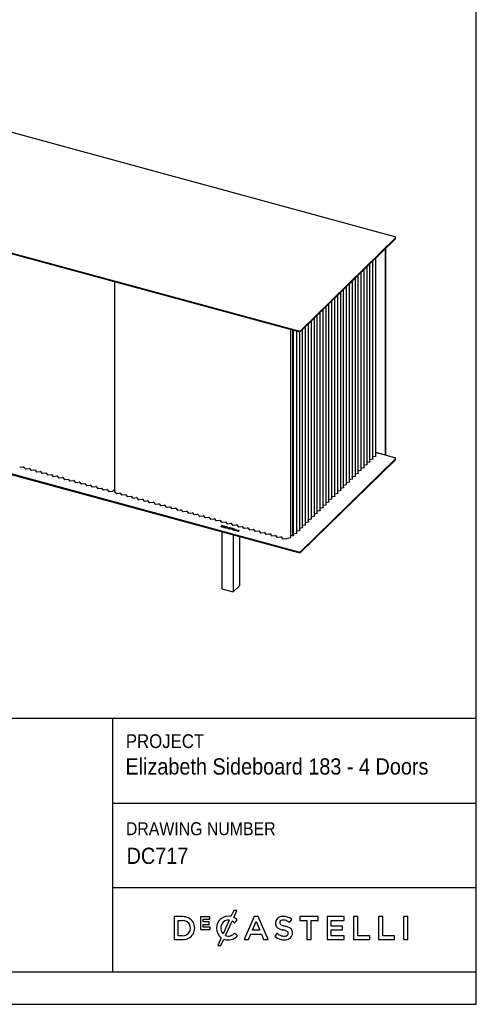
# Model space of a CAD drawing. Header units: millimetres. Extents: x 59 to 6209, y 61 to 4366.
# Tile 6 of 7: x 5154 to 6209, y 61 to 2334. Entities that reach past the tile are written whole.
import ezdxf

# ---------------------------------------------------------------- set-up
doc = ezdxf.new("R2010")
doc.units = ezdxf.units.MM
doc.header["$LTSCALE"] = 15
doc.linetypes.add('SLD-Solido', pattern=[0])
doc.layers.add('NOTE', color=3, linetype='SLD-Solido')
doc.layers.add('SCHIZZI', color=9, linetype='Continuous')
doc.styles.add('SLDTEXTSTYLE0', font='Gothic.ttf', dxfattribs={"width": 0.913})
doc.styles.add('SLDTEXTSTYLE1', font='GOTHICI.TTF', dxfattribs={"width": 0.86735})

msp = doc.modelspace()

# ---------------------------------------------------------------- linework, layer by layer
for p, q in [((6020.42, 1832.66), (4336.48, 2290.31)), ((4113.87, 2073.04), (5797.8, 1615.38)), ((4113.87, 2071.32), (5797.8, 1613.67)), ((5803.21, 1616.24), (6022.09, 1829.87)), ((5803.21, 1614.53), (6022.09, 1828.16)), ((6022.55, 1829.12), (6022.55, 1830.84)), ((5999.3, 1329.62), (5999.3, 1805.92)), ((5999.77, 1330.07), (5999.77, 1806.38)), ((5970.06, 1319.77), (5970.06, 1777.37)), ((5976.82, 1326.37), (5976.82, 1783.98)), ((5942.99, 1293.35), (5942.99, 1750.96)), ((5949.75, 1299.95), (5949.75, 1757.56)), ((5956.52, 1306.56), (5956.52, 1764.16)), ((5963.29, 1313.16), (5963.29, 1770.77)), ((5373.01, 1729.11), (5373.01, 1244.83)), ((5922.69, 1273.53), (5922.69, 1731.14)), ((5929.45, 1280.14), (5929.45, 1737.75)), ((5936.22, 1286.74), (5936.22, 1744.35)), ((5895.62, 1247.12), (5895.62, 1704.72)), ((5902.38, 1253.72), (5902.38, 1711.33)), ((5909.15, 1260.32), (5909.15, 1717.93)), ((5915.92, 1266.93), (5915.92, 1724.54)), ((5875.32, 1227.3), (5875.32, 1684.91)), ((5882.08, 1233.91), (5882.08, 1691.51)), ((5888.85, 1240.51), (5888.85, 1698.12)), ((5855.01, 1207.49), (5855.01, 1665.09)), ((5861.78, 1214.09), (5861.78, 1671.7)), ((5868.55, 1220.7), (5868.55, 1678.3)), ((5827.95, 1181.07), (5827.95, 1638.67)), ((5834.71, 1187.67), (5834.71, 1645.28)), ((5841.48, 1194.28), (5841.48, 1651.88)), ((5848.25, 1200.88), (5848.25, 1658.49)), ((5780.3, 1138.84), (5780.3, 1618.42)), ((5784.89, 1144.32), (5784.89, 1617.18)), ((5786.24, 1142.81), (5786.24, 1616.81)), ((5794.11, 1148.04), (5794.11, 1614.67)), ((5800.88, 1154.65), (5800.88, 1613.52)), ((5807.65, 1161.25), (5807.65, 1618.86)), ((5814.41, 1167.86), (5814.41, 1625.46)), ((5821.18, 1174.46), (5821.18, 1632.07)), ((4113.87, 1563.02), (5797.8, 1105.36)), ((4113.87, 1561.31), (5797.8, 1103.65)), ((5803.21, 1106.23), (6022.09, 1319.86)), ((5803.21, 1104.51), (6022.09, 1318.14)), ((5969.32, 1319.2), (5963.29, 1317.91)), ((5976.08, 1325.8), (5970.06, 1324.51)), ((5976.82, 1334.87), (5998.42, 1329)), ((6020.42, 1322.64), (5976.82, 1334.49)), ((5999.12, 1329.14), (5999.58, 1329.6)), ((6022.55, 1319.11), (6022.55, 1320.82)), ((5155.34, 1300.57), (5163.09, 1301.4)), ((5163.77, 1301.22), (5166.81, 1297.45)), ((5168.16, 1297.08), (5175.92, 1297.92)), ((5176.59, 1297.73), (5179.63, 1293.96)), ((5949.01, 1299.38), (5942.99, 1298.09)), ((5955.78, 1305.99), (5949.75, 1304.7)), ((5962.55, 1312.59), (5956.52, 1311.3)), ((5180.99, 1293.6), (5188.74, 1294.43)), ((5189.42, 1294.25), (5192.46, 1290.48)), ((5193.81, 1290.11), (5201.57, 1290.95)), ((5202.24, 1290.76), (5205.28, 1286.99)), ((5206.64, 1286.63), (5214.39, 1287.46)), ((5215.07, 1287.28), (5218.11, 1283.51)), ((5219.46, 1283.14), (5227.21, 1283.97)), ((5227.89, 1283.79), (5230.93, 1280.02)), ((5232.28, 1279.66), (5240.04, 1280.49)), ((5240.71, 1280.31), (5243.75, 1276.54)), ((5245.11, 1276.17), (5252.86, 1277)), ((5253.54, 1276.82), (5256.58, 1273.05)), ((5257.93, 1272.69), (5265.69, 1273.52)), ((5266.36, 1273.33), (5269.4, 1269.57)), ((5921.95, 1272.96), (5915.92, 1271.67)), ((5928.71, 1279.57), (5922.69, 1278.28)), ((5935.48, 1286.17), (5929.45, 1284.88)), ((5942.25, 1292.78), (5936.22, 1291.49)), ((5270.76, 1269.2), (5278.51, 1270.03)), ((5279.19, 1269.85), (5282.23, 1266.08)), ((5283.58, 1265.71), (5291.33, 1266.55)), ((5292.01, 1266.36), (5295.05, 1262.6)), ((5296.4, 1262.23), (5304.16, 1263.06)), ((5304.83, 1262.88), (5307.87, 1259.11)), ((5309.23, 1258.74), (5316.98, 1259.58)), ((5317.66, 1259.39), (5320.7, 1255.63)), ((5322.05, 1255.26), (5329.81, 1256.09)), ((5330.48, 1255.91), (5333.52, 1252.14)), ((5334.88, 1251.77), (5342.63, 1252.61)), ((5343.31, 1252.42), (5346.35, 1248.66)), ((5901.65, 1253.15), (5895.62, 1251.86)), ((5908.41, 1259.75), (5902.38, 1258.46)), ((5915.18, 1266.36), (5909.15, 1265.07)), ((5347.7, 1248.29), (5355.45, 1249.12)), ((5356.13, 1248.94), (5359.17, 1245.17)), ((5360.52, 1244.8), (5368.97, 1245.71)), ((5369.79, 1246.03), (5373.01, 1249.17)), ((5373.1, 1244.59), (5376.42, 1240.48)), ((5377.77, 1240.12), (5385.52, 1240.95)), ((5386.2, 1240.77), (5389.24, 1237)), ((5390.59, 1236.63), (5398.35, 1237.46)), ((5399.03, 1237.28), (5402.07, 1233.51)), ((5403.42, 1233.15), (5411.17, 1233.98)), ((5411.85, 1233.79), (5414.89, 1230.03)), ((5416.24, 1229.66), (5424, 1230.49)), ((5424.67, 1230.31), (5427.71, 1226.54)), ((5881.34, 1233.33), (5875.32, 1232.04)), ((5888.11, 1239.94), (5882.08, 1238.65)), ((5894.88, 1246.54), (5888.85, 1245.25)), ((5429.07, 1226.17), (5436.82, 1227.01)), ((5437.5, 1226.82), (5440.54, 1223.06)), ((5441.89, 1222.69), (5449.64, 1223.52)), ((5450.32, 1223.34), (5453.36, 1219.57)), ((5454.71, 1219.2), (5462.47, 1220.04)), ((5463.15, 1219.85), (5466.19, 1216.09)), ((5467.54, 1215.72), (5475.29, 1216.55)), ((5475.97, 1216.37), (5479.01, 1212.6)), ((5480.36, 1212.23), (5488.12, 1213.07)), ((5488.79, 1212.88), (5491.83, 1209.12)), ((5493.19, 1208.75), (5500.94, 1209.58)), ((5501.62, 1209.4), (5504.66, 1205.63)), ((5506.01, 1205.26), (5513.77, 1206.1)), ((5514.44, 1205.91), (5517.48, 1202.15)), ((5854.28, 1206.92), (5848.25, 1205.62)), ((5861.04, 1213.52), (5855.01, 1212.23)), ((5867.81, 1220.12), (5861.78, 1218.83)), ((5874.58, 1226.73), (5868.55, 1225.44)), ((5518.84, 1201.78), (5526.59, 1202.61)), ((5527.27, 1202.43), (5530.31, 1198.66)), ((5531.66, 1198.29), (5539.41, 1199.13)), ((5540.09, 1198.94), (5543.13, 1195.17)), ((5544.48, 1194.81), (5552.24, 1195.64)), ((5552.91, 1195.46), (5555.95, 1191.69)), ((5557.31, 1191.32), (5565.06, 1192.16)), ((5565.74, 1191.97), (5568.78, 1188.2)), ((5570.13, 1187.84), (5577.89, 1188.67)), ((5578.56, 1188.49), (5581.6, 1184.72)), ((5582.96, 1184.35), (5590.71, 1185.18)), ((5591.39, 1185), (5594.43, 1181.23)), ((5833.97, 1187.1), (5827.95, 1185.81)), ((5840.74, 1193.71), (5834.71, 1192.41)), ((5847.51, 1200.31), (5841.48, 1199.02)), ((5595.78, 1180.87), (5603.53, 1181.7)), ((5604.21, 1181.52), (5607.25, 1177.75)), ((5608.6, 1177.38), (5616.36, 1178.21)), ((5617.03, 1178.03), (5620.07, 1174.26)), ((5621.09, 1165.85), (5619.04, 1163.85)), ((5619.04, 1163.85), (5620.5, 1163.45)), ((5621.09, 1165.43), (5619.38, 1163.76)), ((5621.46, 1165.32), (5620.1, 1163.99)), ((5620.1, 1163.99), (5620.84, 1163.79)), ((5620.1, 1163.56), (5620.1, 1163.99)), ((5620.1, 1163.56), (5620.52, 1163.45)), ((5622.55, 1165.46), (5621.09, 1165.85)), ((5621.09, 1165.43), (5621.09, 1165.85)), ((5622.55, 1165.03), (5621.09, 1165.43)), ((5621.43, 1173.89), (5629.18, 1174.73)), ((5622.2, 1165.12), (5621.46, 1165.32)), ((5622.84, 1164.09), (5622.84, 1164.1)), ((5622.84, 1163.66), (5622.84, 1163.67)), ((5623.03, 1163.99), (5623.03, 1164.52)), ((5623.59, 1163.89), (5623.6, 1163.9)), ((5625.56, 1164.62), (5624.42, 1163.51)), ((5624.42, 1163.51), (5626.06, 1163.06)), ((5625.56, 1164.2), (5624.76, 1163.42)), ((5625.11, 1163.6), (5625.35, 1163.83)), ((5626.28, 1163.28), (5625.11, 1163.6)), ((5625.11, 1163.32), (5625.11, 1163.6)), ((5625.35, 1163.83), (5626.37, 1163.56)), ((5627.19, 1164.18), (5625.56, 1164.62)), ((5625.56, 1164.2), (5625.56, 1164.62)), ((5625.68, 1164.16), (5625.56, 1164.2)), ((5625.57, 1164.05), (5625.8, 1164.28)), ((5626.59, 1163.78), (5625.57, 1164.05)), ((5625.57, 1163.77), (5625.57, 1164.05)), ((5625.8, 1164.28), (5626.96, 1163.96)), ((5627.22, 1161.82), (5625.96, 1161.32)), ((5625.96, 1161.32), (5626.5, 1161.17)), ((5626.06, 1163.06), (5626.28, 1163.28)), ((5626.37, 1163.56), (5626.59, 1163.78)), ((5626.5, 1161.17), (5627.54, 1161.58)), ((5626.96, 1163.96), (5627.19, 1164.18)), ((5627.27, 1162.46), (5627.05, 1162.16)), ((5627.22, 1161.46), (5627.22, 1161.82)), ((5627.27, 1162.89), (5627.27, 1162.89)), ((5627.27, 1162.46), (5627.27, 1162.46)), ((5627.82, 1162.34), (5627.82, 1161.81)), ((5627.84, 1161.86), (5627.88, 1161.65)), ((5627.88, 1162.08), (5630.17, 1162.99)), ((5627.88, 1161.65), (5627.88, 1162.08)), ((5627.88, 1161.65), (5628.15, 1161.76)), ((5628.03, 1162.69), (5628.02, 1162.69)), ((5628.15, 1161.82), (5630.55, 1162.78)), ((5628.15, 1161.4), (5628.15, 1161.82)), ((5628.47, 1161.26), (5628.15, 1161.4)), ((5629.86, 1174.54), (5632.9, 1170.78)), ((5629.94, 1161.61), (5629.92, 1161.61)), ((5630.15, 1161.25), (5629.94, 1161.61)), ((5629.94, 1161.18), (5629.94, 1161.61)), ((5630.13, 1161.24), (5630.15, 1161.25)), ((5630.17, 1162.63), (5630.17, 1162.99)), ((5631.8, 1163.64), (5630.79, 1163.24)), ((5630.79, 1162.81), (5630.79, 1163.24)), ((5631.18, 1162.96), (5630.79, 1162.81)), ((5630.81, 1162.5), (5631.55, 1162.65)), ((5630.81, 1162.51), (5630.81, 1162.5)), ((5634.75, 1162.16), (5630.97, 1160.61)), ((5630.97, 1160.61), (5631.7, 1160.41)), ((5631.18, 1163.03), (5632.34, 1163.49)), ((5631.18, 1162.6), (5631.18, 1163.03)), ((5631.55, 1162.65), (5631.55, 1162.66)), ((5634.75, 1161.73), (5631.6, 1160.44)), ((5631.7, 1160.41), (5632.59, 1160.78)), ((5632.34, 1163.49), (5631.8, 1163.64)), ((5631.8, 1163.28), (5631.8, 1163.64)), ((5632.59, 1160.78), (5634.39, 1160.29)), ((5634.6, 1161.62), (5633.19, 1161.04)), ((5633.19, 1160.61), (5633.19, 1161.04)), ((5633.19, 1161.04), (5634.46, 1160.69)), ((5634.25, 1170.41), (5642.01, 1171.24)), ((5634.39, 1160.29), (5634.29, 1159.7)), ((5634.29, 1159.7), (5635.05, 1159.5)), ((5634.39, 1159.86), (5634.36, 1159.68)), ((5634.39, 1159.86), (5634.39, 1160.29)), ((5634.39, 1160.28), (5634.46, 1160.26)), ((5634.46, 1160.69), (5634.6, 1161.62)), ((5634.46, 1160.26), (5634.6, 1161.19)), ((5634.46, 1160.26), (5634.46, 1160.69)), ((5634.6, 1161.19), (5634.6, 1161.62)), ((5635.4, 1161.98), (5634.75, 1162.16)), ((5634.75, 1161.73), (5634.75, 1162.16)), ((5635.34, 1161.57), (5634.75, 1161.73)), ((5635.05, 1159.5), (5635.4, 1161.98)), ((5635.4, 1161.98), (5635.4, 1161.98)), ((5637.17, 1159.64), (5636.47, 1159.49)), ((5636.47, 1159.49), (5636.47, 1159.48)), ((5637.17, 1159.21), (5636.83, 1159.14)), ((5637.18, 1159.63), (5637.17, 1159.64)), ((5637.17, 1159.21), (5637.17, 1159.64)), ((5637.18, 1159.2), (5637.17, 1159.21)), ((5637.18, 1159.2), (5637.18, 1159.63)), ((5637.81, 1160.6), (5637.8, 1160.59)), ((5637.81, 1160.17), (5637.8, 1160.17)), ((5638.49, 1160.32), (5638.49, 1159.89)), ((5638.55, 1160.43), (5638.55, 1160.44)), ((5639.04, 1159.11), (5639.03, 1159.11)), ((5639.1, 1158.79), (5639.1, 1159.22)), ((5640.22, 1160.01), (5640.23, 1160)), ((5640.23, 1160), (5640.9, 1160.18)), ((5640.9, 1160.18), (5640.89, 1160.19)), ((5643.35, 1159.37), (5641.64, 1157.71)), ((5642.48, 1160.04), (5642.12, 1159.7)), ((5642.12, 1159.7), (5643.35, 1159.37)), ((5642.36, 1157.51), (5644.07, 1159.17)), ((5642.48, 1159.62), (5642.47, 1159.61)), ((5645.64, 1159.18), (5642.48, 1160.04)), ((5642.48, 1159.62), (5642.48, 1160.04)), ((5645.3, 1158.85), (5642.48, 1159.62)), ((5642.68, 1171.06), (5645.72, 1167.29)), ((5643.35, 1158.94), (5643.35, 1159.37)), ((5644.07, 1159.17), (5645.29, 1158.84)), ((5645.29, 1158.84), (5645.64, 1159.18)), ((5647.08, 1166.92), (5654.83, 1167.76)), ((5655.51, 1167.57), (5658.55, 1163.81)), ((5659.9, 1163.44), (5667.65, 1164.27)), ((5668.33, 1164.09), (5671.37, 1160.32)), ((5672.72, 1159.95), (5680.48, 1160.79)), ((5681.15, 1160.6), (5684.19, 1156.84)), ((5806.91, 1160.68), (5800.88, 1159.39)), ((5813.67, 1167.29), (5807.65, 1166)), ((5820.44, 1173.89), (5814.41, 1172.6)), ((5827.21, 1180.5), (5821.18, 1179.21)), ((5621.04, 1151.69), (5621.04, 1020.23)), ((5639.04, 1158.68), (5639.03, 1158.68)), ((5639.78, 1158.95), (5639.79, 1158.95)), ((5641.64, 1157.71), (5642.36, 1157.51)), ((5643.35, 1158.94), (5641.99, 1157.61)), ((5647.15, 1158.77), (5645.09, 1156.77)), ((5645.09, 1156.77), (5648.02, 1155.97)), ((5647.15, 1158.35), (5645.43, 1156.68)), ((5646.15, 1156.91), (5646.67, 1157.42)), ((5648.36, 1156.31), (5646.15, 1156.91)), ((5646.15, 1156.48), (5646.15, 1156.91)), ((5646.67, 1157.42), (5648.61, 1156.89)), ((5647.01, 1157.75), (5647.52, 1158.25)), ((5648.95, 1157.23), (5647.01, 1157.75)), ((5647.01, 1157.33), (5647.01, 1157.75)), ((5650.04, 1157.99), (5647.15, 1158.77)), ((5647.15, 1158.35), (5647.15, 1158.77)), ((5647.52, 1158.24), (5647.15, 1158.35)), ((5647.52, 1158.25), (5649.7, 1157.65)), ((5647.57, 1144.48), (5647.57, 1013.01)), ((5648.02, 1155.97), (5648.36, 1156.31)), ((5648.61, 1156.89), (5648.95, 1157.23)), ((5651.66, 1157.55), (5649.61, 1155.54)), ((5649.61, 1155.54), (5652.35, 1154.8)), ((5649.7, 1157.65), (5650.04, 1157.99)), ((5651.66, 1157.12), (5649.95, 1155.45)), ((5650.67, 1155.68), (5652.38, 1157.35)), ((5652.7, 1155.13), (5650.67, 1155.68)), ((5650.67, 1155.26), (5650.67, 1155.68)), ((5652.35, 1154.8), (5650.67, 1155.26)), ((5652.38, 1157.35), (5651.66, 1157.55)), ((5651.66, 1157.12), (5651.66, 1157.55)), ((5652.04, 1157.02), (5651.66, 1157.12)), ((5652.35, 1154.8), (5652.7, 1155.13)), ((5655.9, 1156.4), (5653.84, 1154.39)), ((5653.84, 1154.39), (5656.59, 1153.64)), ((5655.9, 1155.97), (5654.19, 1154.3)), ((5654.91, 1154.53), (5656.62, 1156.2)), ((5656.93, 1153.98), (5654.91, 1154.53)), ((5654.91, 1154.1), (5654.91, 1154.53)), ((5656.59, 1153.65), (5654.91, 1154.1)), ((5656.62, 1156.2), (5655.9, 1156.4)), ((5655.9, 1155.97), (5655.9, 1156.4)), ((5656.27, 1155.87), (5655.9, 1155.97)), ((5656.59, 1153.64), (5656.93, 1153.98)), ((5660.17, 1155.23), (5658.12, 1153.23)), ((5658.12, 1153.23), (5658.83, 1153.03)), ((5660.17, 1154.81), (5658.46, 1153.13)), ((5658.83, 1153.03), (5660.89, 1155.04)), ((5660.89, 1155.04), (5660.17, 1155.23)), ((5660.17, 1154.81), (5660.17, 1155.23)), ((5660.55, 1154.7), (5660.17, 1154.81)), ((5661.57, 1140.68), (5661.57, 1026.68)), ((5685.55, 1156.47), (5693.3, 1157.3)), ((5693.98, 1157.12), (5697.02, 1153.35)), ((5698.37, 1152.98), (5706.13, 1153.82)), ((5706.8, 1153.63), (5709.84, 1149.87)), ((5711.2, 1149.5), (5718.95, 1150.33)), ((5719.63, 1150.15), (5722.67, 1146.38)), ((5724.02, 1146.01), (5731.77, 1146.85)), ((5732.45, 1146.66), (5735.49, 1142.89)), ((5736.84, 1142.53), (5744.6, 1143.36)), ((5745.27, 1143.18), (5748.31, 1139.41)), ((5749.67, 1139.04), (5757.42, 1139.88)), ((5758.1, 1139.69), (5761.14, 1135.92)), ((5762.49, 1135.56), (5771.16, 1136.49)), ((5771.38, 1136.52), (5779.56, 1138.27)), ((5780.3, 1143.34), (5783.93, 1143.72)), ((5784.48, 1142.27), (5780.47, 1143.36)), ((5793.37, 1147.47), (5786.24, 1145.94)), ((5800.14, 1154.08), (5794.11, 1152.79)), ((5647.57, 1013.01), (5661.57, 1026.68)), ((5621.04, 1020.23), (5647.57, 1013.01))]:
    msp.add_line(p, q)
at = {"flags": 128}
for points in [[(6022.09, 1829.87), (6022.38, 1830.25), (6022.53, 1830.64), (6022.53, 1831.05), (6022.37, 1831.44), (6022.07, 1831.82), (6021.63, 1832.15), (6021.07, 1832.43), (6020.42, 1832.66)], [(5970.06, 1319.77), (5970.04, 1319.68), (5970, 1319.58), (5969.92, 1319.48), (5969.8, 1319.39), (5969.66, 1319.31), (5969.5, 1319.25), (5969.32, 1319.2)], [(5976.82, 1326.37), (5976.81, 1326.29), (5976.76, 1326.18), (5976.68, 1326.09), (5976.57, 1326), (5976.43, 1325.92), (5976.27, 1325.85), (5976.08, 1325.8)], [(6022.09, 1319.86), (6022.38, 1320.23), (6022.53, 1320.63), (6022.53, 1321.03), (6022.37, 1321.43), (6022.07, 1321.8), (6021.63, 1322.14), (6021.07, 1322.42), (6020.42, 1322.64)], [(5949.75, 1299.95), (5949.74, 1299.87), (5949.7, 1299.76), (5949.62, 1299.67), (5949.5, 1299.58), (5949.36, 1299.5), (5949.2, 1299.43), (5949.01, 1299.38)], [(5956.52, 1306.56), (5956.51, 1306.47), (5956.46, 1306.37), (5956.38, 1306.27), (5956.27, 1306.18), (5956.13, 1306.1), (5955.97, 1306.04), (5955.78, 1305.99)], [(5963.29, 1313.16), (5963.28, 1313.08), (5963.23, 1312.97), (5963.15, 1312.88), (5963.04, 1312.79), (5962.9, 1312.71), (5962.73, 1312.64), (5962.55, 1312.59)], [(5922.69, 1273.53), (5922.67, 1273.45), (5922.63, 1273.34), (5922.55, 1273.25), (5922.43, 1273.16), (5922.29, 1273.08), (5922.13, 1273.01), (5921.95, 1272.96)], [(5929.45, 1280.14), (5929.44, 1280.05), (5929.39, 1279.95), (5929.31, 1279.85), (5929.2, 1279.76), (5929.06, 1279.68), (5928.9, 1279.62), (5928.71, 1279.57)], [(5936.22, 1286.74), (5936.21, 1286.66), (5936.16, 1286.55), (5936.08, 1286.46), (5935.97, 1286.37), (5935.83, 1286.29), (5935.66, 1286.22), (5935.48, 1286.17)], [(5942.99, 1293.35), (5942.98, 1293.26), (5942.93, 1293.16), (5942.85, 1293.06), (5942.74, 1292.97), (5942.6, 1292.89), (5942.43, 1292.83), (5942.25, 1292.78)], [(5902.38, 1253.72), (5902.37, 1253.63), (5902.33, 1253.53), (5902.25, 1253.43), (5902.13, 1253.34), (5901.99, 1253.26), (5901.83, 1253.2), (5901.65, 1253.15)], [(5909.15, 1260.32), (5909.14, 1260.24), (5909.09, 1260.13), (5909.01, 1260.04), (5908.9, 1259.95), (5908.76, 1259.87), (5908.6, 1259.8), (5908.41, 1259.75)], [(5915.92, 1266.93), (5915.91, 1266.84), (5915.86, 1266.74), (5915.78, 1266.64), (5915.67, 1266.55), (5915.53, 1266.47), (5915.36, 1266.41), (5915.18, 1266.36)], [(5875.32, 1227.3), (5875.3, 1227.21), (5875.26, 1227.11), (5875.18, 1227.01), (5875.07, 1226.92), (5874.93, 1226.84), (5874.76, 1226.78), (5874.58, 1226.73)], [(5882.08, 1233.91), (5882.07, 1233.82), (5882.03, 1233.72), (5881.94, 1233.62), (5881.83, 1233.53), (5881.69, 1233.45), (5881.53, 1233.38), (5881.34, 1233.33)], [(5888.85, 1240.51), (5888.84, 1240.42), (5888.79, 1240.32), (5888.71, 1240.22), (5888.6, 1240.13), (5888.46, 1240.05), (5888.29, 1239.99), (5888.11, 1239.94)], [(5895.62, 1247.12), (5895.61, 1247.03), (5895.56, 1246.92), (5895.48, 1246.83), (5895.37, 1246.74), (5895.23, 1246.66), (5895.06, 1246.59), (5894.88, 1246.54)], [(5855.01, 1207.49), (5855, 1207.4), (5854.96, 1207.3), (5854.88, 1207.2), (5854.76, 1207.11), (5854.62, 1207.03), (5854.46, 1206.96), (5854.28, 1206.92)], [(5861.78, 1214.09), (5861.77, 1214), (5861.72, 1213.9), (5861.64, 1213.8), (5861.53, 1213.71), (5861.39, 1213.63), (5861.23, 1213.57), (5861.04, 1213.52)], [(5868.55, 1220.7), (5868.54, 1220.61), (5868.49, 1220.51), (5868.41, 1220.41), (5868.3, 1220.32), (5868.16, 1220.24), (5867.99, 1220.17), (5867.81, 1220.12)], [(5834.71, 1187.67), (5834.7, 1187.58), (5834.66, 1187.48), (5834.58, 1187.38), (5834.46, 1187.29), (5834.32, 1187.21), (5834.16, 1187.15), (5833.97, 1187.1)], [(5841.48, 1194.28), (5841.47, 1194.19), (5841.42, 1194.09), (5841.34, 1193.99), (5841.23, 1193.9), (5841.09, 1193.82), (5840.93, 1193.75), (5840.74, 1193.71)], [(5848.25, 1200.88), (5848.24, 1200.79), (5848.19, 1200.69), (5848.11, 1200.59), (5848, 1200.5), (5847.86, 1200.42), (5847.69, 1200.36), (5847.51, 1200.31)], [(5807.65, 1161.25), (5807.63, 1161.17), (5807.59, 1161.06), (5807.51, 1160.96), (5807.39, 1160.87), (5807.25, 1160.8), (5807.09, 1160.73), (5806.91, 1160.68)], [(5814.41, 1167.86), (5814.4, 1167.77), (5814.35, 1167.67), (5814.27, 1167.57), (5814.16, 1167.48), (5814.02, 1167.4), (5813.86, 1167.34), (5813.67, 1167.29)], [(5821.18, 1174.46), (5821.17, 1174.38), (5821.12, 1174.27), (5821.04, 1174.17), (5820.93, 1174.08), (5820.79, 1174), (5820.62, 1173.94), (5820.44, 1173.89)], [(5827.95, 1181.07), (5827.93, 1180.98), (5827.89, 1180.88), (5827.81, 1180.78), (5827.7, 1180.69), (5827.56, 1180.61), (5827.39, 1180.54), (5827.21, 1180.5)], [(5779.56, 1138.27), (5779.74, 1138.32), (5779.91, 1138.39), (5780.05, 1138.47), (5780.16, 1138.56), (5780.24, 1138.65), (5780.29, 1138.76), (5780.3, 1138.84)], [(5783.93, 1143.72), (5784.27, 1143.78), (5784.56, 1143.9), (5784.77, 1144.05), (5784.88, 1144.23), (5784.89, 1144.32)], [(5786.24, 1142.81), (5786.22, 1142.72), (5786.13, 1142.56), (5785.96, 1142.42), (5785.72, 1142.31), (5785.43, 1142.23), (5785.11, 1142.2), (5784.78, 1142.21), (5784.48, 1142.27)], [(5794.11, 1148.04), (5794.1, 1147.96), (5794.05, 1147.85), (5793.97, 1147.75), (5793.86, 1147.66), (5793.72, 1147.59), (5793.56, 1147.52), (5793.37, 1147.47)], [(5800.88, 1154.65), (5800.87, 1154.56), (5800.82, 1154.46), (5800.74, 1154.36), (5800.63, 1154.27), (5800.49, 1154.19), (5800.32, 1154.13), (5800.14, 1154.08)]]:
    msp.add_lwpolyline(points, dxfattribs=at)
for centre, radius, start, end in [((6021.22, 1829.17), 1.33, 310.64064, 357.99746), ((5799.64, 1621.26), 6.16, 252.69603, 305.39891), ((5799.64, 1619.55), 6.16, 252.69603, 305.39891), ((5998.65, 1329.61), 0.65, 248.8623, 0.92226), ((5999.12, 1330.05), 0.646, 315.35447, 1.91129), ((6021.22, 1319.15), 1.33, 310.64064, 357.99746), ((5155.05, 1302.17), 1.63, 229.2337, 280.35728), ((5163.24, 1300.6), 0.813, 49.2337, 100.35728), ((5167.87, 1298.68), 1.63, 229.2337, 280.35728), ((5176.06, 1297.12), 0.813, 49.2337, 100.35728), ((5180.7, 1295.2), 1.63, 229.2337, 280.35728), ((5188.89, 1293.63), 0.813, 49.2337, 100.35728), ((5193.52, 1291.71), 1.63, 229.2337, 280.35728), ((5201.71, 1290.15), 0.813, 49.2337, 100.35728), ((5206.34, 1288.23), 1.63, 229.2337, 280.35728), ((5214.54, 1286.66), 0.813, 49.2337, 100.35728), ((5219.17, 1284.74), 1.63, 229.2337, 280.35728), ((5227.36, 1283.18), 0.813, 49.2337, 100.35728), ((5231.99, 1281.25), 1.63, 229.2337, 280.35728), ((5240.18, 1279.69), 0.813, 49.2337, 100.35728), ((5244.82, 1277.77), 1.63, 229.2337, 280.35728), ((5253.01, 1276.2), 0.813, 49.2337, 100.35728), ((5257.64, 1274.28), 1.63, 229.2337, 280.35728), ((5265.83, 1272.72), 0.813, 49.2337, 100.35728), ((5270.46, 1270.8), 1.63, 229.2337, 280.35728), ((5278.66, 1269.23), 0.813, 49.2337, 100.35728), ((5283.29, 1267.31), 1.63, 229.2337, 280.35728), ((5291.48, 1265.75), 0.813, 49.2337, 100.35728), ((5296.11, 1263.83), 1.63, 229.2337, 280.35728), ((5304.3, 1262.26), 0.813, 49.2337, 100.35728), ((5308.94, 1260.34), 1.63, 229.2337, 280.35728), ((5317.13, 1258.78), 0.813, 49.2337, 100.35728), ((5321.76, 1256.86), 1.63, 229.2337, 280.35728), ((5329.95, 1255.29), 0.813, 49.2337, 100.35728), ((5334.58, 1253.37), 1.63, 229.2337, 280.35728), ((5342.78, 1251.81), 0.813, 49.2337, 100.35728), ((5347.41, 1249.89), 1.63, 229.2337, 280.35728), ((5355.6, 1248.32), 0.813, 49.2337, 100.35728), ((5360.23, 1246.4), 1.63, 229.2337, 280.35728), ((5368.9, 1247.12), 1.41, 273.13834, 309.26446), ((5373.39, 1244.83), 0.375, 181.34293, 221.0128), ((5377.48, 1241.71), 1.63, 229.2337, 280.35728), ((5385.67, 1240.15), 0.813, 49.2337, 100.35728), ((5390.3, 1238.23), 1.63, 229.2337, 280.35728), ((5398.49, 1236.66), 0.813, 49.2337, 100.35728), ((5403.13, 1234.74), 1.63, 229.2337, 280.35728), ((5411.32, 1233.18), 0.813, 49.2337, 100.35728), ((5415.95, 1231.26), 1.63, 229.2337, 280.35728), ((5424.14, 1229.69), 0.813, 49.2337, 100.35728), ((5428.77, 1227.77), 1.63, 229.2337, 280.35728), ((5436.97, 1226.21), 0.813, 49.2337, 100.35728), ((5441.6, 1224.29), 1.63, 229.2337, 280.35728), ((5449.79, 1222.72), 0.813, 49.2337, 100.35728), ((5454.42, 1220.8), 1.63, 229.2337, 280.35728), ((5462.61, 1219.24), 0.813, 49.2337, 100.35728), ((5467.25, 1217.32), 1.63, 229.2337, 280.35728), ((5475.44, 1215.75), 0.813, 49.2337, 100.35728), ((5480.07, 1213.83), 1.63, 229.2337, 280.35728), ((5488.26, 1212.27), 0.813, 49.2337, 100.35728), ((5492.89, 1210.35), 1.63, 229.2337, 280.35728), ((5501.09, 1208.78), 0.813, 49.2337, 100.35728), ((5505.72, 1206.86), 1.63, 229.2337, 280.35728), ((5513.91, 1205.3), 0.813, 49.2337, 100.35728), ((5518.54, 1203.38), 1.63, 229.2337, 280.35728), ((5526.74, 1201.81), 0.813, 49.2337, 100.35728), ((5531.37, 1199.89), 1.63, 229.2337, 280.35728), ((5539.56, 1198.33), 0.813, 49.2337, 100.35728), ((5544.19, 1196.41), 1.63, 229.2337, 280.35728), ((5552.38, 1194.84), 0.813, 49.2337, 100.35728), ((5557.02, 1192.92), 1.63, 229.2337, 280.35728), ((5565.21, 1191.36), 0.813, 49.2337, 100.35728), ((5569.84, 1189.43), 1.63, 229.2337, 280.35728), ((5578.03, 1187.87), 0.813, 49.2337, 100.35728), ((5582.66, 1185.95), 1.63, 229.2337, 280.35728), ((5590.86, 1184.39), 0.813, 49.2337, 100.35728), ((5595.49, 1182.46), 1.63, 229.2337, 280.35728), ((5603.68, 1180.9), 0.813, 49.2337, 100.35728), ((5608.31, 1178.98), 1.63, 229.2337, 280.35728), ((5616.5, 1177.41), 0.813, 49.2337, 100.35728), ((5621.14, 1175.49), 1.63, 229.2337, 280.35728), ((5629.33, 1173.93), 0.813, 49.2337, 100.35728), ((5633.96, 1172.01), 1.63, 229.2337, 280.35728), ((5642.15, 1170.44), 0.813, 49.2337, 100.35728), ((5646.78, 1168.52), 1.63, 229.2337, 280.35728), ((5654.98, 1166.96), 0.813, 49.2337, 100.35728), ((5659.61, 1165.04), 1.63, 229.2337, 280.35728), ((5667.8, 1163.47), 0.813, 49.2337, 100.35728), ((5672.43, 1161.55), 1.63, 229.2337, 280.35728), ((5680.62, 1159.99), 0.813, 49.2337, 100.35728), ((5685.26, 1158.07), 1.63, 229.2337, 280.35728), ((5693.45, 1156.5), 0.813, 49.2337, 100.35728), ((5698.08, 1154.58), 1.63, 229.2337, 280.35728), ((5706.27, 1153.02), 0.813, 49.2337, 100.35728), ((5710.9, 1151.1), 1.63, 229.2337, 280.35728), ((5719.1, 1149.53), 0.813, 49.2337, 100.35728), ((5723.73, 1147.61), 1.63, 229.2337, 280.35728), ((5731.92, 1146.05), 0.813, 49.2337, 100.35728), ((5736.55, 1144.13), 1.63, 229.2337, 280.35728), ((5744.74, 1142.56), 0.813, 49.2337, 100.35728), ((5749.38, 1140.64), 1.63, 229.2337, 280.35728), ((5757.57, 1139.08), 0.813, 49.2337, 100.35728), ((5770.94, 1138.58), 2.11, 276.0791, 282.01585), ((5762.2, 1137.16), 1.63, 229.2337, 280.35728), ((5799.64, 1111.25), 6.16, 252.69603, 305.39891), ((5799.64, 1109.54), 6.16, 252.69603, 305.39891)]:
    msp.add_arc(centre, radius, start, end)
for points, knots in [([(5620.5, 1163.45), (5620.83, 1163.38), (5621.46, 1163.25), (5622.42, 1163.33), (5623.16, 1163.55), (5623.44, 1163.78), (5623.59, 1163.89)], [0, 0, 0, 0, 0.29617665, 0.56640155, 0.77688212, 1, 1, 1, 1]), ([(5620.84, 1163.79), (5621.06, 1163.75), (5621.46, 1163.66), (5622.08, 1163.71), (5622.55, 1163.87), (5622.74, 1164.01), (5622.84, 1164.09)], [0, 0, 0, 0, 0.29387102, 0.56086822, 0.77190725, 1, 1, 1, 1]), ([(5622.84, 1164.1), (5622.93, 1164.21), (5623.09, 1164.41), (5622.97, 1164.73), (5622.65, 1164.97), (5622.36, 1165.07), (5622.2, 1165.12)], [0, 0, 0, 0, 0.2871229, 0.5522893, 0.766205, 1, 1, 1, 1]), ([(5622.22, 1163.35), (5622.33, 1163.38), (5622.59, 1163.45), (5622.74, 1163.58), (5622.84, 1163.66)], [0, 0, 0, 0, 0.3983949, 1, 1, 1, 1]), ([(5623.6, 1163.9), (5623.72, 1164.06), (5623.95, 1164.38), (5623.74, 1164.86), (5623.25, 1165.23), (5622.79, 1165.38), (5622.55, 1165.46)], [0, 0, 0, 0, 0.279532, 0.5454242, 0.7630634, 1, 1, 1, 1]), ([(5623.85, 1164), (5623.81, 1164.15), (5623.75, 1164.44), (5623.24, 1164.8), (5622.79, 1164.95), (5622.55, 1165.03)], [0, 0, 0, 0, 0.3534255, 0.6629887, 1, 1, 1, 1]), ([(5622.84, 1163.67), (5622.95, 1163.78), (5623.07, 1163.9), (5623.02, 1164.02), (5623.01, 1164.04)], [0, 0, 0, 0, 0.8997441, 1, 1, 1, 1]), ([(5627.27, 1162.89), (5627.18, 1162.79), (5627.02, 1162.59), (5626.94, 1162.22), (5627.12, 1161.97), (5627.22, 1161.82)], [0, 0, 0, 0, 0.2957242, 0.575371, 1, 1, 1, 1]), ([(5630.79, 1163.24), (5630.71, 1163.27), (5630.6, 1163.31), (5630.46, 1163.35), (5630.4, 1163.37), (5630.37, 1163.38), (5630.36, 1163.38), (5630.35, 1163.38), (5630.35, 1163.38), (5630.35, 1163.38), (5630.35, 1163.38), (5630.34, 1163.38), (5630.07, 1163.46), (5629.49, 1163.55), (5628.59, 1163.51), (5627.78, 1163.28), (5627.45, 1163.03), (5627.27, 1162.89)], [0, 0, 0, 0, 0.0692641, 0.102088, 0.1170424, 0.1237265, 0.1266881, 0.1279952, 0.1285711, 0.1288247, 0.1289363, 0.1289854, 0.129024, 0.3530678, 0.564112, 0.7753896, 1, 1, 1, 1]), ([(5628.78, 1163.06), (5628.72, 1163.06), (5628.38, 1163.04), (5627.78, 1162.85), (5627.45, 1162.59), (5627.27, 1162.46)], [0, 0, 0, 0, 0.0903511, 0.5312635, 1, 1, 1, 1]), ([(5627.54, 1161.58), (5627.61, 1161.54), (5627.75, 1161.47), (5628.04, 1161.36), (5628.53, 1161.23), (5629.27, 1161.13), (5629.84, 1161.2), (5630.13, 1161.24)], [0, 0, 0, 0, 0.1070173, 0.2171799, 0.3844467, 0.6825263, 1, 1, 1, 1]), ([(5628.02, 1162.69), (5627.93, 1162.57), (5627.77, 1162.38), (5627.85, 1162.17), (5627.88, 1162.08)], [0, 0, 0, 0, 0.5786018, 1, 1, 1, 1]), ([(5630.17, 1162.99), (5630.13, 1163), (5630.09, 1163.02), (5630.03, 1163.03), (5630.01, 1163.04), (5630, 1163.04), (5629.99, 1163.04), (5629.99, 1163.04), (5629.99, 1163.05), (5629.99, 1163.05), (5629.99, 1163.05), (5629.99, 1163.05), (5629.82, 1163.09), (5629.45, 1163.15), (5628.88, 1163.11), (5628.36, 1162.95), (5628.14, 1162.78), (5628.03, 1162.69)], [0, 0, 0, 0, 0.0458801, 0.0662498, 0.075289, 0.0792849, 0.0810471, 0.0818233, 0.0821649, 0.0823153, 0.0823815, 0.0824106, 0.0824335, 0.3112586, 0.5307913, 0.7562229, 1, 1, 1, 1]), ([(5629.92, 1161.61), (5629.79, 1161.59), (5629.54, 1161.56), (5629.15, 1161.55), (5628.8, 1161.59), (5628.45, 1161.67), (5628.26, 1161.77), (5628.15, 1161.82)], [0, 0, 0, 0, 0.2086835, 0.4014828, 0.5984123, 0.7578028, 1, 1, 1, 1]), ([(5630.79, 1162.81), (5630.71, 1162.84), (5630.6, 1162.88), (5630.46, 1162.92), (5630.4, 1162.94), (5630.37, 1162.95), (5630.36, 1162.95), (5630.35, 1162.95), (5630.35, 1162.96), (5630.35, 1162.96), (5630.35, 1162.96), (5630.34, 1162.96), (5630.29, 1162.97), (5630.23, 1162.98), (5630.17, 1162.98)], [0, 0, 0, 0, 0.39625479, 0.58403782, 0.66959115, 0.70783039, 0.72477348, 0.73225145, 0.73554624, 0.73699681, 0.73763523, 0.73791617, 0.73813692, 1, 1, 1, 1]), ([(5630.55, 1162.78), (5630.61, 1162.74), (5630.71, 1162.65), (5630.77, 1162.56), (5630.81, 1162.51)], [0, 0, 0, 0, 0.5348435, 1, 1, 1, 1]), ([(5631.55, 1162.66), (5631.5, 1162.73), (5631.41, 1162.86), (5631.25, 1162.98), (5631.18, 1163.03)], [0, 0, 0, 0, 0.53423777, 1, 1, 1, 1]), ([(5636.47, 1159.48), (5636.58, 1159.37), (5636.79, 1159.13), (5637.35, 1158.84), (5638.06, 1158.62), (5638.84, 1158.57), (5639.47, 1158.71), (5639.67, 1158.87), (5639.78, 1158.95)], [0, 0, 0, 0, 0.1759074, 0.3484954, 0.5452361, 0.7483254, 0.8703401, 1, 1, 1, 1]), ([(5639.03, 1159.11), (5638.98, 1159.08), (5638.9, 1159.01), (5638.66, 1158.97), (5638.39, 1158.99), (5638.1, 1159.05), (5637.76, 1159.16), (5637.41, 1159.35), (5637.26, 1159.54), (5637.18, 1159.63)], [0, 0, 0, 0, 0.0886001, 0.1775904, 0.2803753, 0.4039243, 0.5463947, 0.7592876, 1, 1, 1, 1]), ([(5637.79, 1158.73), (5637.67, 1158.79), (5637.4, 1158.93), (5637.26, 1159.11), (5637.18, 1159.2)], [0, 0, 0, 0, 0.4515932, 1, 1, 1, 1]), ([(5637.8, 1160.59), (5637.74, 1160.53), (5637.64, 1160.41), (5637.63, 1160.22), (5637.85, 1159.93), (5638.21, 1159.76), (5638.48, 1159.64)], [0, 0, 0, 0, 0.1872531, 0.3476527, 0.509467, 1, 1, 1, 1]), ([(5640.89, 1160.19), (5640.81, 1160.28), (5640.64, 1160.45), (5640.23, 1160.67), (5639.74, 1160.84), (5639.19, 1160.94), (5638.62, 1160.94), (5638.11, 1160.83), (5637.91, 1160.68), (5637.81, 1160.6)], [0, 0, 0, 0, 0.1460704, 0.2887682, 0.4377557, 0.5951452, 0.7341478, 0.8644717, 1, 1, 1, 1]), ([(5638.65, 1160.49), (5638.64, 1160.49), (5638.45, 1160.49), (5638.11, 1160.39), (5637.91, 1160.25), (5637.81, 1160.17)], [0, 0, 0, 0, 0.0365335, 0.5088363, 1, 1, 1, 1]), ([(5639.14, 1159.88), (5639, 1159.95), (5638.77, 1160.05), (5638.53, 1160.2), (5638.47, 1160.34), (5638.52, 1160.4), (5638.55, 1160.43)], [0, 0, 0, 0, 0.42941131, 0.70071607, 0.85028742, 1, 1, 1, 1]), ([(5638.48, 1159.64), (5638.62, 1159.57), (5638.85, 1159.47), (5639.07, 1159.32), (5639.11, 1159.2), (5639.06, 1159.14), (5639.04, 1159.11)], [0, 0, 0, 0, 0.4490962, 0.7176787, 0.8608801, 1, 1, 1, 1]), ([(5639.14, 1159.46), (5639, 1159.52), (5638.78, 1159.63), (5638.52, 1159.77), (5638.5, 1159.86), (5638.49, 1159.89)], [0, 0, 0, 0, 0.5169748, 0.8436026, 1, 1, 1, 1]), ([(5638.55, 1160.44), (5638.59, 1160.47), (5638.68, 1160.53), (5638.9, 1160.56), (5639.15, 1160.55), (5639.49, 1160.48), (5639.91, 1160.31), (5640.11, 1160.12), (5640.22, 1160.01)], [0, 0, 0, 0, 0.0943892, 0.189365, 0.2976915, 0.4258978, 0.6931705, 1, 1, 1, 1]), ([(5639.79, 1158.95), (5639.85, 1159.04), (5639.99, 1159.2), (5639.86, 1159.46), (5639.55, 1159.68), (5639.29, 1159.81), (5639.14, 1159.88)], [0, 0, 0, 0, 0.2440399, 0.4814505, 0.7097813, 1, 1, 1, 1]), ([(5639.85, 1158.98), (5639.84, 1159), (5639.81, 1159.09), (5639.54, 1159.25), (5639.28, 1159.38), (5639.14, 1159.46)], [0, 0, 0, 0, 0.0792955, 0.4847056, 1, 1, 1, 1]), ([(5640.5, 1160.07), (5640.42, 1160.13), (5640.2, 1160.25), (5639.87, 1160.38), (5639.63, 1160.42), (5639.57, 1160.43)], [0, 0, 0, 0, 0.3453549, 0.8437795, 1, 1, 1, 1]), ([(5639.09, 1158.79), (5639.09, 1158.78), (5639.1, 1158.75), (5639.06, 1158.71), (5639.04, 1158.68)], [0, 0, 0, 0, 0.20370955, 1, 1, 1, 1])]:
    msp.add_open_spline(points, degree=3, knots=knots)
at = {"layer": 'SCHIZZI', "color": 7}
for p, q in [((6208.93, 61.11), (6208.63, 4366.11)), ((3922.27, 721.47), (6208.88, 721.47)), ((5368.54, 721.47), (5368.54, 136.11)), ((5368.54, 525.27), (6208.89, 525.27)), ((5368.54, 330.79), (6208.91, 330.79)), ((5648.42, 277.47), (5642.06, 263.5)), ((5655.74, 277.47), (5648.42, 277.47)), ((5648.47, 261.49), (5655.74, 277.47)), ((5530.48, 263.43), (5510.71, 263.43)), ((5510.71, 263.43), (5510.71, 210.59)), ((5520.43, 219.48), (5520.43, 254.53)), ((5520.43, 254.53), (5530.48, 254.53)), ((5593.55, 263.06), (5571.44, 263.06)), ((5571.44, 263.06), (5571.44, 233.75)), ((5577.85, 251.38), (5577.85, 257.33)), ((5577.85, 257.33), (5593.55, 257.33)), ((5591.67, 251.38), (5577.85, 251.38)), ((5591.67, 245.64), (5591.67, 251.38)), ((5593.55, 257.33), (5593.55, 263.06)), ((5638.15, 255.17), (5623.79, 223.67)), ((5629.4, 219.87), (5644.52, 253.07)), ((5650.34, 248.74), (5656.59, 255.94)), ((5656.59, 255.94), (5656.41, 256.1)), ((5695.82, 263.8), (5672.57, 210.59)), ((5691.53, 231.89), (5700.1, 251.89)), ((5704.68, 263.8), (5695.82, 263.8)), ((5700.1, 251.89), (5708.75, 231.89)), ((5704.75, 263.64), (5704.68, 263.8)), ((5727.93, 210.59), (5704.75, 263.64)), ((5777.14, 250.17), (5782.37, 257.54)), ((5843.8, 263.43), (5800.82, 263.43)), ((5800.82, 263.43), (5800.82, 254.39)), ((5800.82, 254.39), (5817.41, 254.39)), ((5817.41, 254.39), (5817.41, 210.59)), ((5827.2, 210.59), (5827.2, 254.39)), ((5827.2, 254.39), (5843.8, 254.39)), ((5843.8, 254.39), (5843.8, 263.43)), ((5903.51, 263.43), (5864.2, 263.43)), ((5864.2, 263.43), (5864.2, 210.59)), ((5873.92, 241.61), (5873.92, 254.68)), ((5873.92, 254.68), (5903.51, 254.68)), ((5903.51, 254.68), (5903.51, 263.43)), ((5935.21, 263.43), (5925.48, 263.43)), ((5925.48, 263.43), (5925.48, 210.59)), ((5935.21, 219.48), (5935.21, 263.43)), ((5992.68, 263.43), (5982.96, 263.43)), ((5982.96, 263.43), (5982.96, 210.59)), ((5992.68, 219.48), (5992.68, 263.43)), ((6040.96, 263.43), (6040.96, 210.59)), ((6050.67, 263.43), (6040.96, 263.43)), ((6050.67, 210.59), (6050.67, 263.43)), ((5571.44, 233.75), (5593.76, 233.75)), ((5577.85, 245.64), (5591.67, 245.64)), ((5577.85, 239.49), (5577.85, 245.64)), ((5593.76, 239.49), (5577.85, 239.49)), ((5593.76, 233.75), (5593.76, 239.49)), ((5608.51, 236.75), (5608.51, 236.86)), ((5708.75, 231.89), (5691.53, 231.89)), ((5900.15, 241.61), (5873.92, 241.61)), ((5873.92, 232.86), (5900.15, 232.86)), ((5873.92, 219.33), (5873.92, 232.86)), ((5900.15, 232.86), (5900.15, 241.61)), ((5510.71, 210.59), (5530.48, 210.59)), ((5530.48, 219.48), (5520.43, 219.48)), ((5619.64, 214.56), (5611.73, 197.19)), ((5619.07, 197.19), (5625.56, 211.43)), ((5656.97, 219.23), (5650.71, 225.56)), ((5656.79, 219.04), (5656.97, 219.23)), ((5672.57, 210.59), (5682.56, 210.59)), ((5682.56, 210.59), (5687.94, 223.22)), ((5687.94, 223.22), (5712.33, 223.22)), ((5712.33, 223.22), (5717.64, 210.59)), ((5717.64, 210.59), (5727.93, 210.59)), ((5749.01, 225.3), (5743.15, 218.33)), ((5817.41, 210.59), (5827.2, 210.59)), ((5864.2, 210.59), (5903.89, 210.59)), ((5903.89, 219.33), (5873.92, 219.33)), ((5903.89, 210.59), (5903.89, 219.33)), ((5925.48, 210.59), (5962.71, 210.59)), ((5962.71, 219.48), (5935.21, 219.48)), ((5962.71, 210.59), (5962.71, 219.48)), ((5982.96, 210.59), (6020.18, 210.59)), ((6020.18, 219.48), (5992.68, 219.48)), ((6020.18, 210.59), (6020.18, 219.48)), ((6040.96, 210.59), (6050.67, 210.59)), ((5611.73, 197.19), (5619.07, 197.19)), ((3922.27, 136.11), (6208.92, 136.11)), ((58.93, 61.11), (6208.93, 61.11))]:
    msp.add_line(p, q, dxfattribs=at)
for centre, radius, start, end in [((5531.91, 237.01), 26.46, 266.90157, 93.09843), ((5530.85, 237.01), 17.53, 268.76628, 91.23372), ((5635.61, 237.17), 27.11, 76.24523, 180.89091), ((5635.58, 238.83), 16.54, 81.04863, 153.58432), ((5631.17, 229.07), 27.47, 45.72598, 60.90731), ((5636.69, 235.53), 28.5, 45.71394, 65.58709), ((5762.17, 248.39), 17.03, 162.43966, 192.31941), ((5759.85, 248.63), 14.76, 114.63446, 160.64301), ((5763.01, 241.74), 22.34, 89.50788, 114.63446), ((5760.61, 249.46), 5.87, 146.85935, 193.31029), ((5761.67, 247.71), 7.76, 98.98092, 140.32353), ((5763.18, 238.15), 17.44, 77.54474, 98.98092), ((5763.42, 232.47), 31.62, 72.44471, 90.39732), ((5760.86, 229.87), 26.02, 51.25781, 76.47292), ((5762.14, 231.25), 33.18, 52.42183, 70.96437), ((5636.21, 236.75), 27.69, 180, 233.25786), ((5638.92, 237.17), 20.28, 153.58432, 221.73663), ((5756.62, 246.87), 11.3, 190.78984, 232.66765), ((5762.49, 254.56), 20.97, 232.66765, 251.27083), ((5759.67, 249.23), 4.9, 193.31029, 230.56735), ((5772.14, 279), 47.24, 249.70068, 255.51463), ((5764.22, 255.41), 12.57, 232.44778, 252.59774), ((5754.06, 209.02), 25.05, 73.32325, 75.51463), ((5780.18, 299.28), 59.24, 250.55867, 257.31246), ((5769.21, 262.73), 30.77, 254.99999, 258.29329), ((5754.1, 189.8), 43.71, 70.27129, 78.29329), ((5759.07, 203.05), 39.28, 64.63254, 78.09895), ((5763.75, 215.88), 15.91, 58.43436, 71.28416), ((5769.43, 224.89), 5.26, 27.46177, 59.71525), ((5768.24, 224.84), 6.35, 346.59381, 22.92671), ((5770.54, 225.39), 14.2, 28.77124, 67.85987), ((5766.9, 225.83), 17.31, 338.409, 21.69569), ((5635.62, 238.05), 28.46, 249.30365, 318.58458), ((5635.92, 236.24), 17.62, 248.28377, 285.8766), ((5633.99, 241.09), 22.81, 287.21436, 317.11848), ((5764.88, 242.19), 32.28, 227.67997, 255.77334), ((5766.55, 243.45), 25.24, 225.98856, 252.68232), ((5765.24, 243.62), 33.74, 255.77334, 272.44794), ((5765.34, 239.56), 21.17, 252.68232, 275.6739), ((5766.11, 232.12), 22.22, 271.47111, 299.92604), ((5766.62, 228.33), 9.86, 274.6813, 307.58878), ((5769.27, 224.6), 5.29, 309.48388, 346.59381), ((5770.37, 224.72), 13.69, 299.92604, 337.37946)]:
    msp.add_arc(centre, radius, start, end, dxfattribs=at)

# ---------------------------------------------------------------- texts
at = {"layer": 'NOTE', "color": 7, "attachment_point": 1}
for s, insert, char_height, style in [('PROJECT', (5399.31, 684.34), 31.75, 'SLDTEXTSTYLE0'), ('Elizabeth Sideboard 183 - 4 Doors', (5398.31, 628.82), 37.5, 'SLDTEXTSTYLE0'), ('THE ATTENTION OF THE CONSULTANT PRIOR TO THE EXECUTION OF THE WORK.', (3958.44, 537.4), 24, 'SLDTEXTSTYLE1'), ('DRAWING NUMBER', (5399.31, 481.41), 30, 'SLDTEXTSTYLE0'), (' DC717', (5388.36, 422.61), 37.5, 'SLDTEXTSTYLE0'), ('5.0 THIS DRAWING SHOULD BE READ IN CONJUNCTION WITH OTHER RELEVANT ', (3958.44, 278.11), 24, 'SLDTEXTSTYLE1')]:
    msp.add_mtext(s, dxfattribs=dict(at, insert=insert, char_height=char_height, style=style))

doc.saveas('drawing.dxf')
